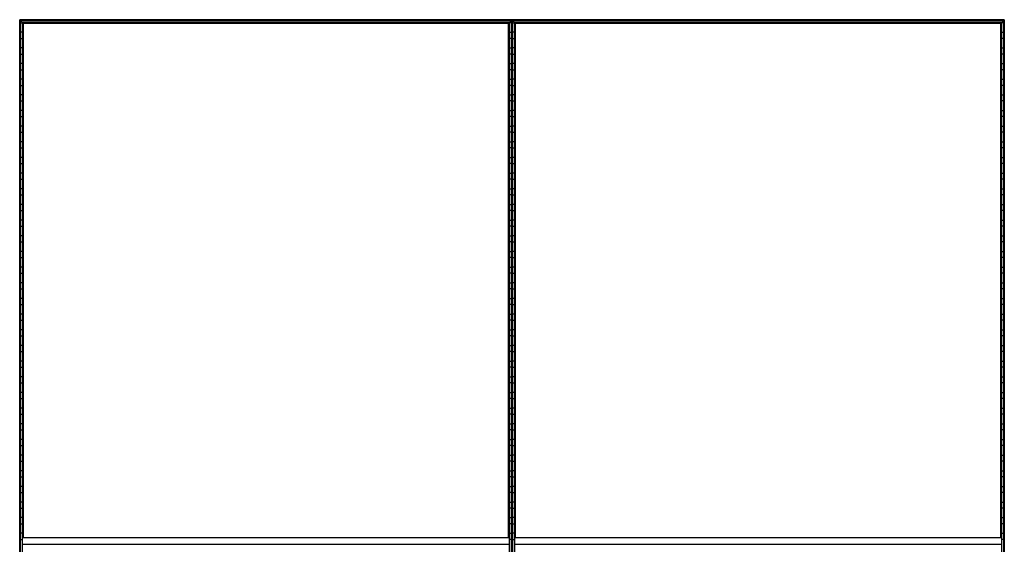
# Model space of a CAD drawing. Header units: millimetres. Extents: x -503 to 1509, y -1200 to 1200.
# Tile 9 of 9: x -503 to 1509, y 128 to 1200. Entities that reach past the tile are written whole.
import ezdxf

# ---------------------------------------------------------------- set-up
doc = ezdxf.new("R2010")
doc.units = ezdxf.units.MM

msp = doc.modelspace()

# ---------------------------------------------------------------- linework, layer by layer
at = {"color": 7, "linetype": 'Continuous', "lineweight": 25}
for p, q in [((1508.6, 1200), (-502.9, 1200)), ((-502.9, 1200), (-502.9, -1200)), ((502.5, 1199.6), (-502.5, 1199.6)), ((-501.7, 1198.8), (-502.5, 1199.6)), ((-502.5, -1199.7), (-502.5, 1199.6)), ((501.7, 1198.8), (-501.7, 1198.8)), ((-501.7, 1198.8), (-501.7, -1198.8)), ((501.4, 1198.5), (-501.4, 1198.5)), ((-497.6, 1194.7), (-501.4, 1198.5)), ((-501.4, -1198.5), (-501.4, 1198.5)), ((-501.4, 1193.8), (-497.6, 1193.8)), ((497.6, 1194.7), (-497.6, 1194.7)), ((-497.6, 1194.7), (-497.6, 141.2)), ((497.3, 1194.4), (-497.3, 1194.4)), ((-496.5, 1193.6), (-497.3, 1194.4)), ((-497.3, 141.2), (-497.3, 1194.4)), ((496.5, 1193.6), (-496.5, 1193.6)), ((-496.5, 1193.6), (-496.5, 141.2)), ((496.1, 1193.2), (-496.1, 1193.2)), ((-495.4, 1192.5), (-496.1, 1193.2)), ((-496.1, 141.2), (-496.1, 1193.2)), ((-495.4, 141.2), (-495.4, 1192.5)), ((495.4, 1192.5), (-495.4, 1192.5)), ((495.4, 1192.5), (496.1, 1193.2)), ((495.4, 141.2), (495.4, 1192.5)), ((496.1, 1193.2), (496.1, 141.2)), ((496.5, 1193.6), (497.3, 1194.4)), ((496.5, 141.2), (496.5, 1193.6)), ((497.3, 1194.4), (497.3, 141.2)), ((497.6, 1194.7), (501.4, 1198.5)), ((497.6, 141.2), (497.6, 1194.7)), ((501.4, 1193.8), (497.6, 1193.8)), ((501.4, 1198.5), (501.4, -1198.5)), ((502.5, 1199.6), (501.7, 1198.8)), ((501.7, -1198.8), (501.7, 1198.8)), ((502.5, 1199.6), (502.5, -1199.7)), ((502.9, -1200), (502.9, 1200)), ((1508.3, 1199.6), (503.2, 1199.6)), ((504, 1198.8), (503.2, 1199.6)), ((503.2, -1199.7), (503.2, 1199.6)), ((1507.5, 1198.8), (504, 1198.8)), ((504, 1198.8), (504, -1198.8)), ((1507.1, 1198.5), (504.4, 1198.5)), ((508.1, 1194.7), (504.4, 1198.5)), ((504.4, -1198.5), (504.4, 1198.5)), ((504.4, 1193.8), (508.1, 1193.8)), ((1503.4, 1194.7), (508.1, 1194.7)), ((508.1, 1194.7), (508.1, 141.2)), ((1503, 1194.4), (508.5, 1194.4)), ((509.3, 1193.6), (508.5, 1194.4)), ((508.5, 141.2), (508.5, 1194.4)), ((1502.2, 1193.6), (509.3, 1193.6)), ((509.3, 1193.6), (509.3, 141.2)), ((1501.9, 1193.2), (509.6, 1193.2)), ((510.3, 1192.5), (509.6, 1193.2)), ((509.6, 141.2), (509.6, 1193.2)), ((510.3, 141.2), (510.3, 1192.5)), ((1501.2, 1192.5), (510.3, 1192.5)), ((1501.2, 1192.5), (1501.9, 1193.2)), ((1501.2, 141.2), (1501.2, 1192.5)), ((1501.9, 1193.2), (1501.9, 141.2)), ((1502.2, 1193.6), (1503, 1194.4)), ((1502.2, 141.2), (1502.2, 1193.6)), ((1503, 1194.4), (1503, 141.2)), ((1503.4, 1194.7), (1507.1, 1198.5)), ((1503.4, 141.2), (1503.4, 1194.7)), ((1507.1, 1193.8), (1503.4, 1193.8)), ((1507.1, 1198.5), (1507.1, -1198.5)), ((1508.3, 1199.6), (1507.5, 1198.8)), ((1507.5, -1198.8), (1507.5, 1198.8)), ((1508.3, 1199.6), (1508.3, -1199.7)), ((1508.6, -1200), (1508.6, 1200)), ((-497.6, 1174.2), (-501.4, 1174.2)), ((497.6, 1174.2), (501.4, 1174.2)), ((508.1, 1174.2), (504.4, 1174.2)), ((1503.4, 1174.2), (1507.1, 1174.2)), ((-501.4, 1161.8), (-497.6, 1161.8)), ((501.4, 1161.8), (497.6, 1161.8)), ((504.4, 1161.8), (508.1, 1161.8)), ((1507.1, 1161.8), (1503.4, 1161.8)), ((-497.6, 1142.2), (-501.4, 1142.2)), ((-501.4, 1129.8), (-497.6, 1129.8)), ((497.6, 1142.2), (501.4, 1142.2)), ((501.4, 1129.8), (497.6, 1129.8)), ((508.1, 1142.2), (504.4, 1142.2)), ((504.4, 1129.8), (508.1, 1129.8)), ((1503.4, 1142.2), (1507.1, 1142.2)), ((1507.1, 1129.8), (1503.4, 1129.8)), ((-497.6, 1110.2), (-501.4, 1110.2)), ((497.6, 1110.2), (501.4, 1110.2)), ((508.1, 1110.2), (504.4, 1110.2)), ((1503.4, 1110.2), (1507.1, 1110.2)), ((-501.4, 1097.8), (-497.6, 1097.8)), ((501.4, 1097.8), (497.6, 1097.8)), ((504.4, 1097.8), (508.1, 1097.8)), ((1507.1, 1097.8), (1503.4, 1097.8)), ((-497.6, 1078.2), (-501.4, 1078.2)), ((497.6, 1078.2), (501.4, 1078.2)), ((508.1, 1078.2), (504.4, 1078.2)), ((1503.4, 1078.2), (1507.1, 1078.2)), ((-501.4, 1065.8), (-497.6, 1065.8)), ((-497.6, 1046.2), (-501.4, 1046.2)), ((501.4, 1065.8), (497.6, 1065.8)), ((497.6, 1046.2), (501.4, 1046.2)), ((504.4, 1065.8), (508.1, 1065.8)), ((508.1, 1046.2), (504.4, 1046.2)), ((1507.1, 1065.8), (1503.4, 1065.8)), ((1503.4, 1046.2), (1507.1, 1046.2)), ((-501.4, 1033.8), (-497.6, 1033.8)), ((501.4, 1033.8), (497.6, 1033.8)), ((504.4, 1033.8), (508.1, 1033.8)), ((1507.1, 1033.8), (1503.4, 1033.8)), ((-497.6, 1014.2), (-501.4, 1014.2)), ((497.6, 1014.2), (501.4, 1014.2)), ((508.1, 1014.2), (504.4, 1014.2)), ((1503.4, 1014.2), (1507.1, 1014.2)), ((-501.4, 1001.8), (-497.6, 1001.8)), ((501.4, 1001.8), (497.6, 1001.8)), ((504.4, 1001.8), (508.1, 1001.8)), ((1507.1, 1001.8), (1503.4, 1001.8)), ((-497.6, 982.2), (-501.4, 982.2)), ((-501.4, 969.8), (-497.6, 969.8)), ((497.6, 982.2), (501.4, 982.2)), ((501.4, 969.8), (497.6, 969.8)), ((508.1, 982.2), (504.4, 982.2)), ((504.4, 969.8), (508.1, 969.8)), ((1503.4, 982.2), (1507.1, 982.2)), ((1507.1, 969.8), (1503.4, 969.8)), ((-497.6, 950.2), (-501.4, 950.2)), ((497.6, 950.2), (501.4, 950.2)), ((508.1, 950.2), (504.4, 950.2)), ((1503.4, 950.2), (1507.1, 950.2)), ((-501.4, 937.8), (-497.6, 937.8)), ((501.4, 937.8), (497.6, 937.8)), ((504.4, 937.8), (508.1, 937.8)), ((1507.1, 937.8), (1503.4, 937.8)), ((-497.6, 918.2), (-501.4, 918.2)), ((-501.4, 905.8), (-497.6, 905.8)), ((497.6, 918.2), (501.4, 918.2)), ((501.4, 905.8), (497.6, 905.8)), ((508.1, 918.2), (504.4, 918.2)), ((504.4, 905.8), (508.1, 905.8)), ((1503.4, 918.2), (1507.1, 918.2)), ((1507.1, 905.8), (1503.4, 905.8)), ((-497.6, 886.2), (-501.4, 886.2)), ((497.6, 886.2), (501.4, 886.2)), ((508.1, 886.2), (504.4, 886.2)), ((1503.4, 886.2), (1507.1, 886.2)), ((-501.4, 873.8), (-497.6, 873.8)), ((501.4, 873.8), (497.6, 873.8)), ((504.4, 873.8), (508.1, 873.8)), ((1507.1, 873.8), (1503.4, 873.8)), ((-497.6, 854.2), (-501.4, 854.2)), ((497.6, 854.2), (501.4, 854.2)), ((508.1, 854.2), (504.4, 854.2)), ((1503.4, 854.2), (1507.1, 854.2)), ((-501.4, 841.8), (-497.6, 841.8)), ((501.4, 841.8), (497.6, 841.8)), ((504.4, 841.8), (508.1, 841.8)), ((1507.1, 841.8), (1503.4, 841.8)), ((-497.6, 822.2), (-501.4, 822.2)), ((-501.4, 809.8), (-497.6, 809.8)), ((497.6, 822.2), (501.4, 822.2)), ((501.4, 809.8), (497.6, 809.8)), ((508.1, 822.2), (504.4, 822.2)), ((504.4, 809.8), (508.1, 809.8)), ((1503.4, 822.2), (1507.1, 822.2)), ((1507.1, 809.8), (1503.4, 809.8)), ((-497.6, 790.2), (-501.4, 790.2)), ((497.6, 790.2), (501.4, 790.2)), ((508.1, 790.2), (504.4, 790.2)), ((1503.4, 790.2), (1507.1, 790.2)), ((-501.4, 777.8), (-497.6, 777.8)), ((501.4, 777.8), (497.6, 777.8)), ((504.4, 777.8), (508.1, 777.8)), ((1507.1, 777.8), (1503.4, 777.8)), ((-497.6, 758.2), (-501.4, 758.2)), ((-501.4, 745.8), (-497.6, 745.8)), ((497.6, 758.2), (501.4, 758.2)), ((501.4, 745.8), (497.6, 745.8)), ((508.1, 758.2), (504.4, 758.2)), ((504.4, 745.8), (508.1, 745.8)), ((1503.4, 758.2), (1507.1, 758.2)), ((1507.1, 745.8), (1503.4, 745.8)), ((-497.6, 726.2), (-501.4, 726.2)), ((497.6, 726.2), (501.4, 726.2)), ((508.1, 726.2), (504.4, 726.2)), ((1503.4, 726.2), (1507.1, 726.2)), ((-501.4, 713.8), (-497.6, 713.8)), ((501.4, 713.8), (497.6, 713.8)), ((504.4, 713.8), (508.1, 713.8)), ((1507.1, 713.8), (1503.4, 713.8)), ((-497.6, 694.2), (-501.4, 694.2)), ((497.6, 694.2), (501.4, 694.2)), ((508.1, 694.2), (504.4, 694.2)), ((1503.4, 694.2), (1507.1, 694.2)), ((-501.4, 681.8), (-497.6, 681.8)), ((501.4, 681.8), (497.6, 681.8)), ((504.4, 681.8), (508.1, 681.8)), ((1507.1, 681.8), (1503.4, 681.8)), ((-497.6, 662.2), (-501.4, 662.2)), ((-501.4, 649.8), (-497.6, 649.8)), ((497.6, 662.2), (501.4, 662.2)), ((501.4, 649.8), (497.6, 649.8)), ((508.1, 662.2), (504.4, 662.2)), ((504.4, 649.8), (508.1, 649.8)), ((1503.4, 662.2), (1507.1, 662.2)), ((1507.1, 649.8), (1503.4, 649.8)), ((-497.6, 630.2), (-501.4, 630.2)), ((497.6, 630.2), (501.4, 630.2)), ((508.1, 630.2), (504.4, 630.2)), ((1503.4, 630.2), (1507.1, 630.2)), ((-501.4, 617.8), (-497.6, 617.8)), ((501.4, 617.8), (497.6, 617.8)), ((504.4, 617.8), (508.1, 617.8)), ((1507.1, 617.8), (1503.4, 617.8)), ((-497.6, 598.2), (-501.4, 598.2)), ((-501.4, 585.8), (-497.6, 585.8)), ((497.6, 598.2), (501.4, 598.2)), ((501.4, 585.8), (497.6, 585.8)), ((508.1, 598.2), (504.4, 598.2)), ((504.4, 585.8), (508.1, 585.8)), ((1503.4, 598.2), (1507.1, 598.2)), ((1507.1, 585.8), (1503.4, 585.8)), ((-497.6, 566.2), (-501.4, 566.2)), ((497.6, 566.2), (501.4, 566.2)), ((508.1, 566.2), (504.4, 566.2)), ((1503.4, 566.2), (1507.1, 566.2)), ((-501.4, 553.8), (-497.6, 553.8)), ((501.4, 553.8), (497.6, 553.8)), ((504.4, 553.8), (508.1, 553.8)), ((1507.1, 553.8), (1503.4, 553.8)), ((-497.6, 534.2), (-501.4, 534.2)), ((497.6, 534.2), (501.4, 534.2)), ((508.1, 534.2), (504.4, 534.2)), ((1503.4, 534.2), (1507.1, 534.2)), ((-501.4, 521.8), (-497.6, 521.8)), ((501.4, 521.8), (497.6, 521.8)), ((504.4, 521.8), (508.1, 521.8)), ((1507.1, 521.8), (1503.4, 521.8)), ((-497.6, 502.2), (-501.4, 502.2)), ((-501.4, 489.8), (-497.6, 489.8)), ((497.6, 502.2), (501.4, 502.2)), ((501.4, 489.8), (497.6, 489.8)), ((508.1, 502.2), (504.4, 502.2)), ((504.4, 489.8), (508.1, 489.8)), ((1503.4, 502.2), (1507.1, 502.2)), ((1507.1, 489.8), (1503.4, 489.8)), ((-497.6, 470.2), (-501.4, 470.2)), ((497.6, 470.2), (501.4, 470.2)), ((508.1, 470.2), (504.4, 470.2)), ((1503.4, 470.2), (1507.1, 470.2)), ((-501.4, 457.8), (-497.6, 457.8)), ((501.4, 457.8), (497.6, 457.8)), ((504.4, 457.8), (508.1, 457.8)), ((1507.1, 457.8), (1503.4, 457.8)), ((-497.6, 438.2), (-501.4, 438.2)), ((-501.4, 425.8), (-497.6, 425.8)), ((497.6, 438.2), (501.4, 438.2)), ((501.4, 425.8), (497.6, 425.8)), ((508.1, 438.2), (504.4, 438.2)), ((504.4, 425.8), (508.1, 425.8)), ((1503.4, 438.2), (1507.1, 438.2)), ((1507.1, 425.8), (1503.4, 425.8)), ((-497.6, 406.2), (-501.4, 406.2)), ((497.6, 406.2), (501.4, 406.2)), ((508.1, 406.2), (504.4, 406.2)), ((1503.4, 406.2), (1507.1, 406.2)), ((-501.4, 393.8), (-497.6, 393.8)), ((501.4, 393.8), (497.6, 393.8)), ((504.4, 393.8), (508.1, 393.8)), ((1507.1, 393.8), (1503.4, 393.8)), ((-497.6, 374.2), (-501.4, 374.2)), ((497.6, 374.2), (501.4, 374.2)), ((508.1, 374.2), (504.4, 374.2)), ((1503.4, 374.2), (1507.1, 374.2)), ((-501.4, 361.8), (-497.6, 361.8)), ((-497.6, 342.2), (-501.4, 342.2)), ((501.4, 361.8), (497.6, 361.8)), ((497.6, 342.2), (501.4, 342.2)), ((504.4, 361.8), (508.1, 361.8)), ((508.1, 342.2), (504.4, 342.2)), ((1507.1, 361.8), (1503.4, 361.8)), ((1503.4, 342.2), (1507.1, 342.2)), ((-501.4, 329.8), (-497.6, 329.8)), ((501.4, 329.8), (497.6, 329.8)), ((504.4, 329.8), (508.1, 329.8)), ((1507.1, 329.8), (1503.4, 329.8)), ((-497.6, 310.2), (-501.4, 310.2)), ((497.6, 310.2), (501.4, 310.2)), ((508.1, 310.2), (504.4, 310.2)), ((1503.4, 310.2), (1507.1, 310.2)), ((-501.4, 297.8), (-497.6, 297.8)), ((501.4, 297.8), (497.6, 297.8)), ((504.4, 297.8), (508.1, 297.8)), ((1507.1, 297.8), (1503.4, 297.8)), ((-497.6, 278.2), (-501.4, 278.2)), ((-501.4, 265.8), (-497.6, 265.8)), ((497.6, 278.2), (501.4, 278.2)), ((501.4, 265.8), (497.6, 265.8)), ((508.1, 278.2), (504.4, 278.2)), ((504.4, 265.8), (508.1, 265.8)), ((1503.4, 278.2), (1507.1, 278.2)), ((1507.1, 265.8), (1503.4, 265.8)), ((-497.6, 246.2), (-501.4, 246.2)), ((497.6, 246.2), (501.4, 246.2)), ((508.1, 246.2), (504.4, 246.2)), ((1503.4, 246.2), (1507.1, 246.2)), ((-501.4, 233.8), (-497.6, 233.8)), ((501.4, 233.8), (497.6, 233.8)), ((504.4, 233.8), (508.1, 233.8)), ((1507.1, 233.8), (1503.4, 233.8)), ((-497.6, 214.2), (-501.4, 214.2)), ((-501.4, 201.8), (-497.6, 201.8)), ((497.6, 214.2), (501.4, 214.2)), ((501.4, 201.8), (497.6, 201.8)), ((508.1, 214.2), (504.4, 214.2)), ((504.4, 201.8), (508.1, 201.8)), ((1503.4, 214.2), (1507.1, 214.2)), ((1507.1, 201.8), (1503.4, 201.8)), ((-497.6, 182.2), (-501.4, 182.2)), ((497.6, 182.2), (501.4, 182.2)), ((508.1, 182.2), (504.4, 182.2)), ((1503.4, 182.2), (1507.1, 182.2)), ((-501.4, 169.8), (-497.6, 169.8)), ((501.4, 169.8), (497.6, 169.8)), ((504.4, 169.8), (508.1, 169.8)), ((1507.1, 169.8), (1503.4, 169.8)), ((-497.6, 150.2), (-501.4, 150.2)), ((498, 141.2), (-498, 141.2)), ((-498, 141.2), (-498, 25.7)), ((497.6, 150.2), (501.4, 150.2)), ((498, 25.7), (498, 141.2)), ((508.1, 150.2), (504.4, 150.2)), ((1503.7, 141.2), (507.7, 141.2)), ((507.7, 141.2), (507.7, 25.7)), ((1503.4, 150.2), (1507.1, 150.2)), ((1503.7, 25.7), (1503.7, 141.2)), ((-501.4, 137.8), (-498, 137.8)), ((498, 140.7), (-498, 140.7)), ((498, 140.7), (-498, 140.7)), ((-498, 128.2), (498, 128.2)), ((501.4, 137.8), (498, 137.8)), ((504.4, 137.8), (507.7, 137.8)), ((1503.7, 140.7), (507.7, 140.7)), ((1503.7, 140.7), (507.7, 140.7)), ((507.7, 128.2), (1503.7, 128.2)), ((1507.1, 137.8), (1503.7, 137.8))]:
    msp.add_line(p, q, dxfattribs=at)
for points, knots in [([(-502.5, 1199.6), (-502.6, 1199.7), (-502.6, 1199.7), (-502.7, 1199.8), (-502.7, 1199.9), (-502.8, 1199.9), (-502.8, 1200), (-502.9, 1200), (-502.9, 1200), (-502.9, 1200)], [0, 0, 0, 0, 0.25, 0.25, 0.5, 0.5, 0.75, 0.75, 1, 1, 1, 1]), ([(-502.5, 1199.6), (-502.6, 1199.7), (-502.6, 1199.7), (-502.7, 1199.8), (-502.7, 1199.9), (-502.8, 1199.9), (-502.8, 1200), (-502.9, 1200), (-502.9, 1200), (-502.9, 1200)], [0, 0, 0, 0, 0.25, 0.25, 0.5, 0.5, 0.75, 0.75, 1, 1, 1, 1]), ([(-501.4, 1198.5), (-501.4, 1198.5), (-501.4, 1198.5), (-501.4, 1198.5), (-501.4, 1198.6), (-501.5, 1198.6), (-501.5, 1198.7), (-501.6, 1198.8), (-501.7, 1198.8), (-501.7, 1198.8)], [0, 0, 0, 0, 0.25, 0.25, 0.5, 0.5, 0.75, 0.75, 1, 1, 1, 1]), ([(-501.4, 1198.5), (-501.4, 1198.5), (-501.4, 1198.5), (-501.4, 1198.5), (-501.4, 1198.6), (-501.5, 1198.6), (-501.5, 1198.7), (-501.6, 1198.8), (-501.7, 1198.8), (-501.7, 1198.8)], [0, 0, 0, 0, 0.25, 0.25, 0.5, 0.5, 0.75, 0.75, 1, 1, 1, 1]), ([(-497.3, 1194.4), (-497.3, 1194.4), (-497.4, 1194.5), (-497.4, 1194.6), (-497.5, 1194.6), (-497.6, 1194.7), (-497.6, 1194.7), (-497.6, 1194.7), (-497.6, 1194.7), (-497.6, 1194.7)], [0, 0, 0, 0, 0.25, 0.25, 0.5, 0.5, 0.75, 0.75, 1, 1, 1, 1]), ([(-497.3, 1194.4), (-497.3, 1194.4), (-497.4, 1194.5), (-497.4, 1194.6), (-497.5, 1194.6), (-497.6, 1194.7), (-497.6, 1194.7), (-497.6, 1194.7), (-497.6, 1194.7), (-497.6, 1194.7)], [0, 0, 0, 0, 0.25, 0.25, 0.5, 0.5, 0.75, 0.75, 1, 1, 1, 1]), ([(-496.1, 1193.2), (-496.1, 1193.2), (-496.1, 1193.3), (-496.2, 1193.3), (-496.2, 1193.3), (-496.3, 1193.4), (-496.3, 1193.4), (-496.4, 1193.5), (-496.4, 1193.6), (-496.5, 1193.6)], [0, 0, 0, 0, 0.25, 0.25, 0.5, 0.5, 0.75, 0.75, 1, 1, 1, 1]), ([(-496.1, 1193.2), (-496.1, 1193.2), (-496.1, 1193.3), (-496.2, 1193.3), (-496.2, 1193.3), (-496.3, 1193.4), (-496.3, 1193.4), (-496.4, 1193.5), (-496.4, 1193.6), (-496.5, 1193.6)], [0, 0, 0, 0, 0.25, 0.25, 0.5, 0.5, 0.75, 0.75, 1, 1, 1, 1]), ([(496.1, 1193.2), (496.1, 1193.2), (496.1, 1193.3), (496.2, 1193.3), (496.2, 1193.3), (496.3, 1193.4), (496.3, 1193.4), (496.4, 1193.5), (496.4, 1193.6), (496.5, 1193.6)], [0, 0, 0, 0, 0.25, 0.25, 0.5, 0.5, 0.75, 0.75, 1, 1, 1, 1]), ([(496.1, 1193.2), (496.1, 1193.2), (496.1, 1193.3), (496.2, 1193.3), (496.2, 1193.3), (496.3, 1193.4), (496.3, 1193.4), (496.4, 1193.5), (496.4, 1193.6), (496.5, 1193.6)], [0, 0, 0, 0, 0.25, 0.25, 0.5, 0.5, 0.75, 0.75, 1, 1, 1, 1]), ([(497.3, 1194.4), (497.3, 1194.4), (497.4, 1194.5), (497.4, 1194.6), (497.5, 1194.6), (497.6, 1194.7), (497.6, 1194.7), (497.6, 1194.7), (497.6, 1194.7), (497.6, 1194.7)], [0, 0, 0, 0, 0.25, 0.25, 0.5, 0.5, 0.75, 0.75, 1, 1, 1, 1]), ([(497.3, 1194.4), (497.3, 1194.4), (497.4, 1194.5), (497.4, 1194.6), (497.5, 1194.6), (497.6, 1194.7), (497.6, 1194.7), (497.6, 1194.7), (497.6, 1194.7), (497.6, 1194.7)], [0, 0, 0, 0, 0.25, 0.25, 0.5, 0.5, 0.75, 0.75, 1, 1, 1, 1]), ([(501.4, 1198.5), (501.4, 1198.5), (501.4, 1198.5), (501.4, 1198.5), (501.4, 1198.6), (501.5, 1198.6), (501.5, 1198.7), (501.6, 1198.8), (501.7, 1198.8), (501.7, 1198.8)], [0, 0, 0, 0, 0.25, 0.25, 0.5, 0.5, 0.75, 0.75, 1, 1, 1, 1]), ([(501.4, 1198.5), (501.4, 1198.5), (501.4, 1198.5), (501.4, 1198.5), (501.4, 1198.6), (501.5, 1198.6), (501.5, 1198.7), (501.6, 1198.8), (501.7, 1198.8), (501.7, 1198.8)], [0, 0, 0, 0, 0.25, 0.25, 0.5, 0.5, 0.75, 0.75, 1, 1, 1, 1]), ([(502.5, 1199.6), (502.6, 1199.7), (502.6, 1199.7), (502.7, 1199.8), (502.7, 1199.9), (502.8, 1199.9), (502.8, 1200), (502.9, 1200), (502.9, 1200), (502.9, 1200)], [0, 0, 0, 0, 0.25, 0.25, 0.5, 0.5, 0.75, 0.75, 1, 1, 1, 1]), ([(502.5, 1199.6), (502.6, 1199.7), (502.6, 1199.7), (502.7, 1199.8), (502.7, 1199.9), (502.8, 1199.9), (502.8, 1200), (502.9, 1200), (502.9, 1200), (502.9, 1200)], [0, 0, 0, 0, 0.25, 0.25, 0.5, 0.5, 0.75, 0.75, 1, 1, 1, 1]), ([(503.2, 1199.6), (503.2, 1199.7), (503.1, 1199.8), (503, 1199.9), (502.9, 1200), (502.9, 1200), (502.9, 1200), (502.9, 1200)], [0, 0, 0, 0, 0.31012, 0.616121, 0.758896, 0.886022, 1, 1, 1, 1]), ([(503.2, 1199.6), (503.2, 1199.7), (503.1, 1199.8), (503, 1199.9), (502.9, 1200), (502.9, 1200), (502.9, 1200), (502.9, 1200)], [0, 0, 0, 0, 0.31012, 0.616121, 0.758896, 0.886022, 1, 1, 1, 1]), ([(504.4, 1198.5), (504.4, 1198.5), (504.4, 1198.5), (504.3, 1198.6), (504.2, 1198.6), (504.1, 1198.7), (504.1, 1198.8), (504, 1198.8)], [0, 0, 0, 0, 0.146754, 0.316126, 0.510248, 0.757793, 1, 1, 1, 1]), ([(504.4, 1198.5), (504.4, 1198.5), (504.4, 1198.5), (504.3, 1198.6), (504.2, 1198.6), (504.1, 1198.7), (504.1, 1198.8), (504, 1198.8)], [0, 0, 0, 0, 0.146754, 0.316126, 0.510248, 0.757793, 1, 1, 1, 1]), ([(508.5, 1194.4), (508.4, 1194.4), (508.3, 1194.5), (508.2, 1194.7), (508.2, 1194.7), (508.1, 1194.7), (508.1, 1194.7), (508.1, 1194.7)], [0, 0, 0, 0, 0.31012, 0.616121, 0.758896, 0.886022, 1, 1, 1, 1]), ([(508.5, 1194.4), (508.4, 1194.4), (508.3, 1194.5), (508.2, 1194.7), (508.2, 1194.7), (508.1, 1194.7), (508.1, 1194.7), (508.1, 1194.7)], [0, 0, 0, 0, 0.31012, 0.616121, 0.758896, 0.886022, 1, 1, 1, 1]), ([(509.6, 1193.2), (509.6, 1193.3), (509.6, 1193.3), (509.6, 1193.3), (509.5, 1193.4), (509.4, 1193.5), (509.3, 1193.6), (509.3, 1193.6)], [0, 0, 0, 0, 0.146754, 0.316126, 0.510248, 0.757793, 1, 1, 1, 1]), ([(509.6, 1193.2), (509.6, 1193.3), (509.6, 1193.3), (509.6, 1193.3), (509.5, 1193.4), (509.4, 1193.5), (509.3, 1193.6), (509.3, 1193.6)], [0, 0, 0, 0, 0.146754, 0.316126, 0.510248, 0.757793, 1, 1, 1, 1]), ([(1501.9, 1193.2), (1501.9, 1193.3), (1501.9, 1193.3), (1501.9, 1193.3), (1502, 1193.4), (1502.1, 1193.5), (1502.2, 1193.6), (1502.2, 1193.6)], [0, 0, 0, 0, 0.1467542, 0.3161257, 0.5102478, 0.7577933, 1, 1, 1, 1]), ([(1501.9, 1193.2), (1501.9, 1193.3), (1501.9, 1193.3), (1501.9, 1193.3), (1502, 1193.4), (1502.1, 1193.5), (1502.2, 1193.6), (1502.2, 1193.6)], [0, 0, 0, 0, 0.146754, 0.316126, 0.510248, 0.757793, 1, 1, 1, 1]), ([(1503, 1194.4), (1503.1, 1194.4), (1503.2, 1194.5), (1503.3, 1194.7), (1503.3, 1194.7), (1503.4, 1194.7), (1503.4, 1194.7), (1503.4, 1194.7)], [0, 0, 0, 0, 0.31012, 0.616121, 0.758896, 0.886022, 1, 1, 1, 1]), ([(1503, 1194.4), (1503.1, 1194.4), (1503.2, 1194.5), (1503.3, 1194.7), (1503.3, 1194.7), (1503.4, 1194.7), (1503.4, 1194.7), (1503.4, 1194.7)], [0, 0, 0, 0, 0.31012, 0.616121, 0.758896, 0.886022, 1, 1, 1, 1]), ([(1507.1, 1198.5), (1507.1, 1198.5), (1507.1, 1198.5), (1507.2, 1198.6), (1507.2, 1198.6), (1507.3, 1198.7), (1507.4, 1198.8), (1507.5, 1198.8)], [0, 0, 0, 0, 0.146754, 0.316126, 0.510248, 0.757793, 1, 1, 1, 1]), ([(1507.1, 1198.5), (1507.1, 1198.5), (1507.1, 1198.5), (1507.2, 1198.6), (1507.2, 1198.6), (1507.3, 1198.7), (1507.4, 1198.8), (1507.5, 1198.8)], [0, 0, 0, 0, 0.1467542, 0.3161257, 0.5102478, 0.7577933, 1, 1, 1, 1]), ([(1508.3, 1199.6), (1508.3, 1199.7), (1508.4, 1199.8), (1508.5, 1199.9), (1508.6, 1200), (1508.6, 1200), (1508.6, 1200), (1508.6, 1200)], [0, 0, 0, 0, 0.31012, 0.616121, 0.758896, 0.886022, 1, 1, 1, 1]), ([(1508.3, 1199.6), (1508.3, 1199.7), (1508.4, 1199.8), (1508.5, 1199.9), (1508.6, 1200), (1508.6, 1200), (1508.6, 1200), (1508.6, 1200)], [0, 0, 0, 0, 0.31012, 0.616121, 0.758896, 0.886022, 1, 1, 1, 1])]:
    msp.add_open_spline(points, degree=3, knots=knots, dxfattribs=at)

doc.saveas('drawing.dxf')
